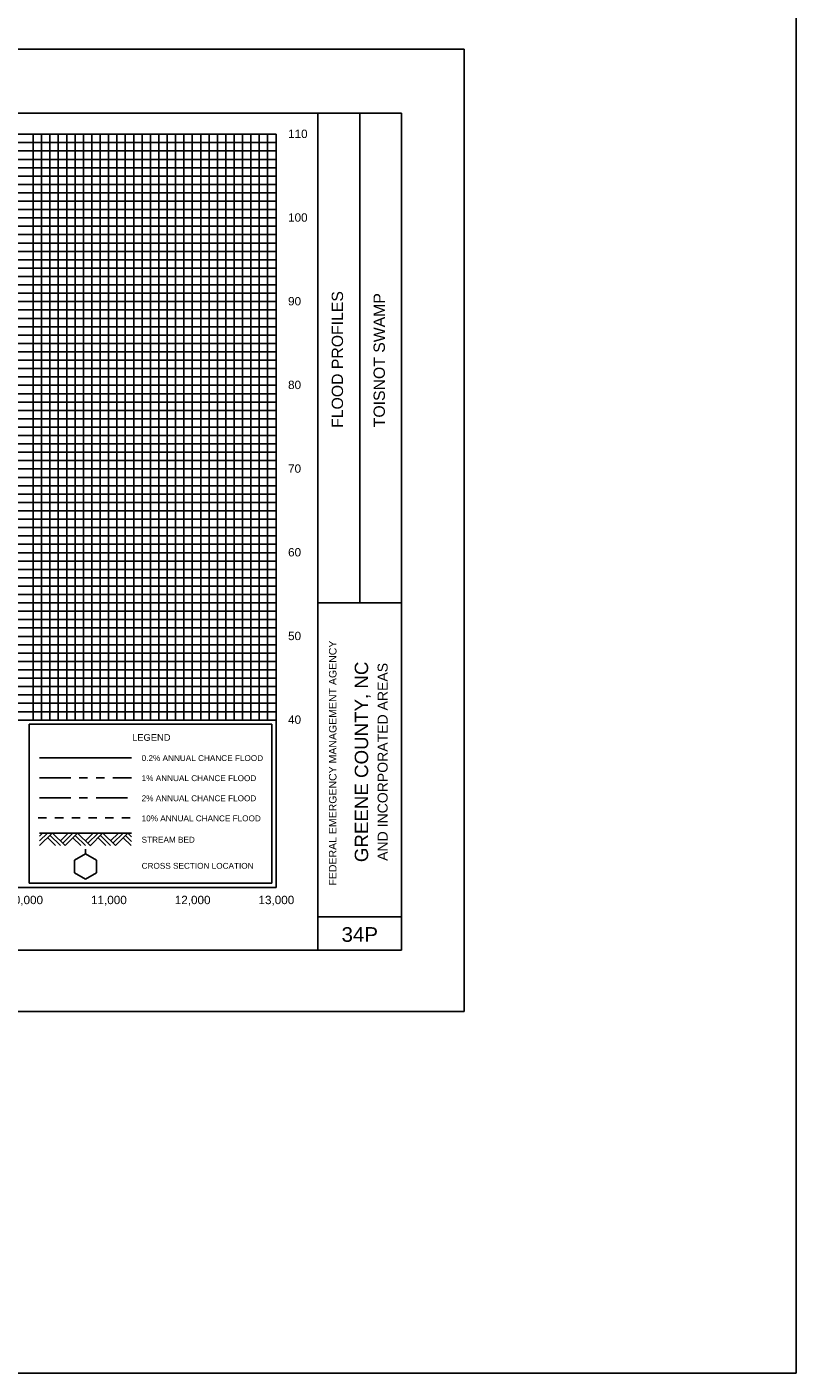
# Model space of a CAD drawing. Header units: inches. Extents: x -35 to 96, y -72 to 21.
# Tile 6 of 13: x 10 to 19, y -6 to 10. Entities that reach past the tile are written whole.
import ezdxf
from ezdxf.enums import TextEntityAlignment as Align

# ---------------------------------------------------------------- set-up
doc = ezdxf.new("R2010")
doc.units = ezdxf.units.IN
doc.header["$LTSCALE"] = 0.3
doc.header["$MEASUREMENT"] = 0
for name, pattern in [('CENTER', [2, 1.25, -0.25, 0.25, -0.25]), ('DOT', [0.25, 0, -0.25]), ('HIDDEN', [0.375, 0.25, -0.125]), ('PHANTOM', [2.5, 1.25, -0.25, 0.25, -0.25, 0.25, -0.25])]:
    doc.linetypes.add(name, pattern=pattern)
for name, color, linetype in [('1', 5, 'Continuous'), ('2', 50, 'Continuous'), ('3', 9, 'DOT'), ('7', 7, 'Continuous'), ('STREAM', 5, 'Continuous'), ('STRUCTURE', 30, 'Continuous'), ('TEXT', 255, 'Continuous'), ('WS10', 4, 'HIDDEN'), ('WS100', 5, 'PHANTOM'), ('WS50', 1, 'CENTER'), ('WS500', 1, 'Continuous')]:
    doc.layers.add(name, color=color, linetype=linetype)
doc.styles.add('ARIAL', font='ARIAL.TTF')

msp = doc.modelspace()

# ---------------------------------------------------------------- linework, layer by layer
at = {"layer": '1', "color": 8}
for p, q in [((15.25, 10), (-1.75, 10)), ((15.25, 10), (15.25, -1.5)), ((15.25, -1.5), (15.25, 10)), ((15.25, 10), (15.25, -1.5)), ((15.25, -1.5), (15.25, 10)), ((15.25, 10), (15.25, -1.5)), ((-1.75, -1.5), (15.25, -1.5))]:
    msp.add_line(p, q, dxfattribs=at)
at = {"layer": '1'}
for p, q in [((14.505, 9.234), (-0.995, 9.234)), ((13.505, -0.766), (13.505, 9.234)), ((14.005, 3.384), (14.005, 9.234)), ((14.505, -0.766), (14.505, 9.234)), ((13.505, 3.384), (14.505, 3.384)), ((13.505, -0.366), (14.505, -0.366)), ((-0.995, -0.766), (14.505, -0.766))]:
    msp.add_line(p, q, dxfattribs=at)
at = {"layer": '2', "color": 50}
for p, q in [((0.005, 8.984), (13.005, 8.984)), ((13.005, -0.016), (13.005, 8.984)), ((0.005, 6.984), (13.005, 6.984)), ((0.005, 5.984), (13.005, 5.984)), ((0.005, 4.984), (13.005, 4.984)), ((0.005, 3.984), (13.005, 3.984)), ((0.005, 2.984), (13.005, 2.984)), ((0.005, 1.984), (13.005, 1.984)), ((0.005, -0.016), (13.005, -0.016))]:
    msp.add_line(p, q, dxfattribs=at)
at = {"layer": '2', "color": 50, "linetype": 'Continuous'}
for p, q in [((11.005, 1.984), (11.005, 8.984)), ((12.005, 1.984), (12.005, 8.984)), ((0.005, 7.984), (13.005, 7.984))]:
    msp.add_line(p, q, dxfattribs=at)
at = {"layer": '3', "color": 8, "linetype": 'Continuous'}
for p, q in [((0.005, 8.884), (13.005, 8.884)), ((10.105, 1.984), (10.105, 8.984)), ((10.205, 1.984), (10.205, 8.984)), ((10.305, 1.984), (10.305, 8.984)), ((10.405, 1.984), (10.405, 8.984)), ((10.505, 1.984), (10.505, 8.984)), ((10.605, 1.984), (10.605, 8.984)), ((10.705, 1.984), (10.705, 8.984)), ((10.805, 1.984), (10.805, 8.984)), ((10.905, 1.984), (10.905, 8.984)), ((11.105, 1.984), (11.105, 8.984)), ((11.205, 1.984), (11.205, 8.984)), ((11.305, 1.984), (11.305, 8.984)), ((11.405, 1.984), (11.405, 8.984)), ((11.505, 1.984), (11.505, 8.984)), ((11.605, 1.984), (11.605, 8.984)), ((11.705, 1.984), (11.705, 8.984)), ((11.805, 1.984), (11.805, 8.984)), ((11.905, 1.984), (11.905, 8.984)), ((12.105, 1.984), (12.105, 8.984)), ((12.205, 1.984), (12.205, 8.984)), ((12.305, 1.984), (12.305, 8.984)), ((12.405, 1.984), (12.405, 8.984)), ((12.505, 1.984), (12.505, 8.984)), ((12.605, 1.984), (12.605, 8.984)), ((12.705, 1.984), (12.705, 8.984)), ((12.805, 1.984), (12.805, 8.984)), ((12.905, 1.984), (12.905, 8.984)), ((0.005, 8.784), (13.005, 8.784)), ((0.005, 8.684), (13.005, 8.684)), ((0.005, 8.584), (13.005, 8.584)), ((0.005, 8.484), (13.005, 8.484)), ((0.005, 8.384), (13.005, 8.384)), ((0.005, 8.284), (13.005, 8.284)), ((0.005, 8.184), (13.005, 8.184)), ((0.005, 8.084), (13.005, 8.084)), ((0.005, 7.884), (13.005, 7.884)), ((0.005, 7.784), (13.005, 7.784)), ((0.005, 7.684), (13.005, 7.684)), ((0.005, 7.584), (13.005, 7.584)), ((0.005, 7.484), (13.005, 7.484)), ((0.005, 7.384), (13.005, 7.384)), ((0.005, 7.284), (13.005, 7.284)), ((0.005, 7.184), (13.005, 7.184)), ((0.005, 7.084), (13.005, 7.084)), ((0.005, 6.884), (13.005, 6.884)), ((0.005, 6.784), (13.005, 6.784)), ((0.005, 6.684), (13.005, 6.684)), ((0.005, 6.584), (13.005, 6.584)), ((0.005, 6.484), (13.005, 6.484)), ((0.005, 6.384), (13.005, 6.384)), ((0.005, 6.284), (13.005, 6.284)), ((0.005, 6.184), (13.005, 6.184)), ((0.005, 6.084), (13.005, 6.084)), ((0.005, 5.884), (13.005, 5.884)), ((0.005, 5.784), (13.005, 5.784)), ((0.005, 5.684), (13.005, 5.684)), ((0.005, 5.584), (13.005, 5.584)), ((0.005, 5.484), (13.005, 5.484)), ((0.005, 5.384), (13.005, 5.384)), ((0.005, 5.284), (13.005, 5.284)), ((0.005, 5.184), (13.005, 5.184)), ((0.005, 5.084), (13.005, 5.084)), ((0.005, 4.884), (13.005, 4.884)), ((0.005, 4.784), (13.005, 4.784)), ((0.005, 4.684), (13.005, 4.684)), ((0.005, 4.584), (13.005, 4.584)), ((0.005, 4.484), (13.005, 4.484)), ((0.005, 4.384), (13.005, 4.384)), ((0.005, 4.284), (13.005, 4.284)), ((0.005, 4.184), (13.005, 4.184)), ((0.005, 4.084), (13.005, 4.084)), ((0.005, 3.884), (13.005, 3.884)), ((0.005, 3.784), (13.005, 3.784)), ((0.005, 3.684), (13.005, 3.684)), ((0.005, 3.584), (13.005, 3.584)), ((0.005, 3.484), (13.005, 3.484)), ((0.005, 3.384), (13.005, 3.384)), ((0.005, 3.284), (13.005, 3.284)), ((0.005, 3.184), (13.005, 3.184)), ((0.005, 3.084), (13.005, 3.084)), ((0.005, 2.884), (13.005, 2.884)), ((0.005, 2.784), (13.005, 2.784)), ((0.005, 2.684), (13.005, 2.684)), ((0.005, 2.584), (13.005, 2.584)), ((0.005, 2.484), (13.005, 2.484)), ((0.005, 2.384), (13.005, 2.384)), ((0.005, 2.284), (13.005, 2.284)), ((0.005, 2.184), (13.005, 2.184)), ((0.005, 2.084), (13.005, 2.084))]:
    msp.add_line(p, q, dxfattribs=at)
at = {"layer": '7'}
for p, q in [((10.73, 0.384), (10.6, 0.309)), ((10.73, 0.384), (10.73, 0.442)), ((10.86, 0.309), (10.73, 0.384)), ((10.6, 0.309), (10.6, 0.159)), ((10.6, 0.309), (10.6, 0.309)), ((10.86, 0.159), (10.86, 0.309)), ((10.6, 0.159), (10.73, 0.084)), ((10.73, 0.084), (10.86, 0.159))]:
    msp.add_line(p, q, dxfattribs=at)
at = {"layer": 'STREAM'}
for p, q in [((10.217, 0.634), (10.18, 0.597)), ((10.274, 0.634), (10.18, 0.541)), ((10.33, 0.634), (10.18, 0.484)), ((10.18, 0.634), (11.28, 0.634)), ((10.277, 0.581), (10.373, 0.484)), ((10.305, 0.609), (10.43, 0.484)), ((10.336, 0.634), (10.486, 0.484)), ((10.523, 0.634), (10.43, 0.541)), ((10.58, 0.634), (10.458, 0.513)), ((10.636, 0.634), (10.486, 0.484)), ((10.58, 0.578), (10.673, 0.484)), ((10.608, 0.606), (10.73, 0.484)), ((10.636, 0.634), (10.786, 0.484)), ((10.823, 0.634), (10.73, 0.541)), ((10.88, 0.634), (10.758, 0.513)), ((10.934, 0.632), (10.784, 0.482)), ((10.88, 0.578), (10.973, 0.484)), ((10.908, 0.606), (11.03, 0.484)), ((10.936, 0.634), (11.086, 0.484)), ((11.123, 0.634), (11.03, 0.541)), ((11.18, 0.634), (11.058, 0.513)), ((11.236, 0.634), (11.086, 0.484)), ((11.18, 0.578), (11.273, 0.484)), ((11.208, 0.606), (11.28, 0.534)), ((11.236, 0.634), (11.28, 0.59))]:
    msp.add_line(p, q, dxfattribs=at)
at = {"layer": 'STRUCTURE', "color": 2}
msp.add_lwpolyline([(-6.306, 13.527), (19.215, 13.527), (19.215, -5.82), (-6.306, -5.82)], close=True, dxfattribs=at)
at = {"layer": 'TEXT'}
for p, q in [((12.955, 1.934), (10.055, 1.934)), ((10.055, 1.934), (10.055, 0.034)), ((12.955, 0.034), (12.955, 1.934)), ((10.055, 0.034), (12.955, 0.034)), ((10.055, 0.034), (10.055, 0.034))]:
    msp.add_line(p, q, dxfattribs=at)
at = {"layer": 'WS10'}
msp.add_line((10.165, 0.814), (11.265, 0.814), dxfattribs=at)
at = {"layer": 'WS100'}
msp.add_line((10.18, 1.294), (11.28, 1.294), dxfattribs=at)
at = {"layer": 'WS50'}
msp.add_line((10.18, 1.054), (11.28, 1.054), dxfattribs=at)
at = {"layer": 'WS500'}
msp.add_line((10.18, 1.534), (11.28, 1.534), dxfattribs=at)

# ---------------------------------------------------------------- texts
at = {"layer": 'TEXT', "style": 'ARIAL'}
for s, height, p in [(' 110', 0.1, (13.11, 8.939)), (' 100', 0.1, (13.11, 7.939)), (' 90', 0.1, (13.11, 6.939)), (' 80', 0.1, (13.11, 5.939)), (' 70', 0.1, (13.11, 4.939)), (' 60', 0.1, (13.11, 3.939)), (' 50', 0.1, (13.11, 2.939)), (' 40', 0.1, (13.11, 1.939)), ('LEGEND', 0.08, (11.286, 1.736)), ('0.2% ANNUAL CHANCE FLOOD', 0.07, (11.4, 1.494)), ('1% ANNUAL CHANCE FLOOD', 0.07, (11.4, 1.254)), ('2% ANNUAL CHANCE FLOOD', 0.07, (11.4, 1.014)), ('10% ANNUAL CHANCE FLOOD', 0.07, (11.4, 0.774)), ('STREAM BED', 0.07, (11.4, 0.519)), ('CROSS SECTION LOCATION', 0.07, (11.4, 0.207))]:
    msp.add_text(s, height=height, dxfattribs=at).set_placement(p)
for s, height, p in [('FLOOD PROFILES', 0.135, (13.805, 5.475)), ('FEDERAL EMERGENCY MANAGEMENT AGENCY', 0.09, (13.727, 0.006))]:
    msp.add_text(s, height=height, rotation=90, dxfattribs=at).set_placement(p)
for s, height, p in [('TOISNOT SWAMP', 0.135, (14.305, 6.284)), ('GREENE COUNTY, NC', 0.16, (14.105, 1.484)), ('AND INCORPORATED AREAS', 0.12, (14.338, 1.484))]:
    msp.add_text(s, height=height, rotation=90, dxfattribs=at).set_placement(p, align=Align.CENTER)
for s, height, p in [('10,000', 0.1, (10.009, -0.216)), ('11,000', 0.1, (11.009, -0.216)), ('12,000', 0.1, (12.009, -0.216)), ('13,000', 0.1, (13.009, -0.216)), ('34P', 0.175, (14.005, -0.666))]:
    msp.add_text(s, height=height, dxfattribs=at).set_placement(p, align=Align.CENTER)

doc.saveas('drawing.dxf')
